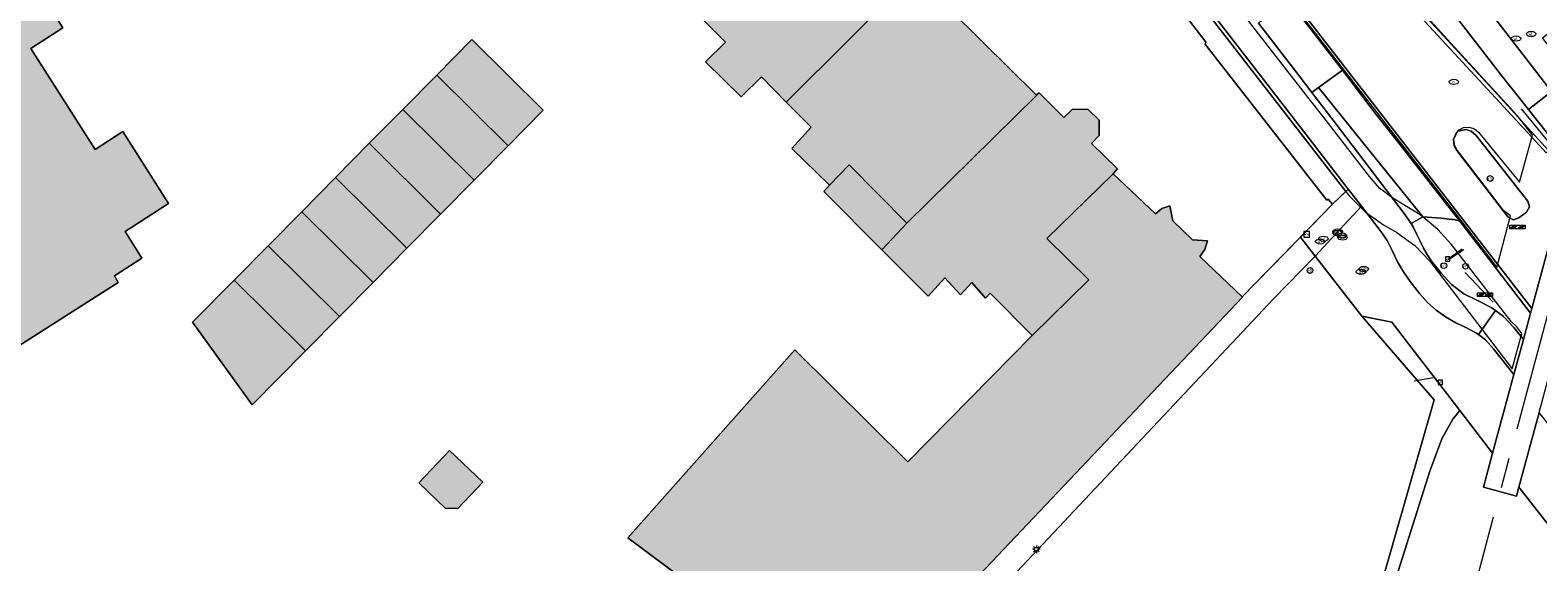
# Model space of a CAD drawing. Header units: metres. Extents: x 196496 to 197479, y 355139 to 356324.
# Tile 44 of 144: x 197132 to 197231, y 355363 to 355398. Entities that reach past the tile are written whole.
import ezdxf
from ezdxf.enums import TextEntityAlignment as Align

# ---------------------------------------------------------------- set-up
doc = ezdxf.new("R2010")
doc.units = ezdxf.units.M
doc.linetypes.add('AM-AS-SO', pattern=[16, 10, -2, 2, -2])
doc.layers.get('0').update_dxf_attribs({"color": 252, "lineweight": 18})
for name, color, linetype, lineweight in [('B-WE-AM-AS_SPOOR_TREIN-G', 252, 'AM-AS-SO', 18), ('B-WE-GR-GRAS-GV', 252, 'Continuous', 18), ('B-WE-IE-MEUBILAIR-S', 252, 'Continuous', 18), ('B-WE-IE-MEUBILAIR_WEGMEUBILAIR-S', 252, 'Continuous', 18), ('B-WE-IE-TERREINAFSCHEIDING_KUNSTMATIG_HEKWERK-G', 252, 'IE-TERREINAFSCHEIDING-KUNSTMATIG', 18), ('B-WE-OG-BEBOUWING-GV', 252, 'Continuous', 18), ('B-WE-OG-TERREIN_ERF-GV', 252, 'Continuous', 18), ('B-WE-VH-GESLOTENVERHARDING-GV', 252, 'Continuous', 18), ('B-WE-VH-GESLOTENVERHARDING_ASFALT-GV', 252, 'Continuous', 18), ('B-WE-VH-HALFVERHARDING-GV', 252, 'Continuous', 18), ('B-WE-VH-OPENVERHARDING_BETONSTRAATSTEEN-GV', 252, 'Continuous', 18), ('B-WE-VH-OPENVERHARDING_STRAATBAKSTEEN-GV', 252, 'Continuous', 18), ('B-WE-VH-OPENVERHARDING_TEGEL-GV', 252, 'Continuous', 18), ('B-WE-VH-VERHARDING_ASFALT-GV', 252, 'Continuous', 18), ('B-WE-VH-VERHARDING_TEGEL-GV', 252, 'Continuous', 18)]:
    doc.layers.add(name, color=color, linetype=linetype, lineweight=lineweight)
doc.layers.add('X-XX-AL-PRESENTATIE_GEBOUW3-V', color=7, linetype='Continuous', lineweight=18, true_color=0xf0f0f0)
doc.styles.add('NLCS-ISO', font='NLCS-ISO.ttf')
doc.linetypes.add('IE-TERREINAFSCHEIDING-KUNSTMATIG', pattern='A,4,[82,NLCS.SHX,S=0.75,R=90,X=0,Y=0],4,-2', length=10)

# ---------------------------------------------------------------- blocks, each defined once
blk = doc.blocks.new('SIE-MEUBILAIR_BORD_WAARSCHUWINGSHEK-SO')
blk.add_lwpolyline([(-0.5625, -0.5625), (0.5625, -0.5625), (0.5625, 0.5625), (-0.5625, 0.5625)], close=True)
at = {"style": 'NLCS-ISO'}
blk.add_text('wh', height=0.7, dxfattribs=at).set_placement((0, 0), align=Align.MIDDLE_CENTER)
blk = doc.blocks.new('SIE-MEUBILAIR_BORD_WEGWIJZER-SO')
blk.add_lwpolyline([(-0.75, -0.75), (0.75, -0.75), (0.75, 0.75), (-0.75, 0.75)], close=True)
at = {"style": 'NLCS-ISO'}
blk.add_text('ww', height=0.75, dxfattribs=at).set_placement((0, 0.125), align=Align.MIDDLE_CENTER)
blk = doc.blocks.new('SIE-MEUBILAIR_PAAL_VERKEERSBORD-SO')
blk.add_circle((0, 0), 0.75)
at = {"style": 'NLCS-ISO'}
blk.add_text('vb', height=0.75, dxfattribs=at).set_placement((0, 0.07), align=Align.MIDDLE_CENTER)
blk = doc.blocks.new('SIE-MEUBILAIR_PAAL_LICHTMAST-SO')
for points in [[(-0.62, 0), (-1, 0)], [(-0.71, 0.71), (-0.44, 0.44)], [(0, 1), (0, 0.62)], [(0.44, 0.44), (0.71, 0.71)], [(1, 0), (0.62, 0)], [(-0.71, -0.71), (-0.44, -0.44)], [(0, -0.62), (0, -1)], [(0.44, -0.44), (0.71, -0.71)]]:
    blk.add_lwpolyline(points)
blk.add_circle((0, 0), 0.5)
blk = doc.blocks.new('SIE-MEUBILAIR_PAAL_VRI-SO')
blk.add_circle((0, 0), 0.75)
at = {"style": 'NLCS-ISO'}
blk.add_text('vri', height=0.75, dxfattribs=at).set_placement((-0.08, 0.07), align=Align.MIDDLE_CENTER)
blk = doc.blocks.new('SIE-MEUBILAIR_PUT_RIOOLPUT-SO')
blk.add_ellipse((0, 0), major_axis=(1.25, 0), ratio=0.54)
at = {"style": 'NLCS-ISO'}
blk.add_text('ri', height=0.75, dxfattribs=at).set_placement((-0.04, 0.07), align=Align.MIDDLE_CENTER)
blk = doc.blocks.new('SIE-MEUBILAIR_PUT_BRANDSTOFPUT-SO')
blk.add_ellipse((0, 0), major_axis=(1.25, 0), ratio=0.54)
at = {"style": 'NLCS-ISO'}
blk.add_text('brs', height=0.75, dxfattribs=at).set_placement((0.03, 0), align=Align.MIDDLE_CENTER)
blk = doc.blocks.new('SIE-MEUBILAIR_PUT_WATERLEIDINGPUT-SO')
blk.add_ellipse((0, 0), major_axis=(1.25, 0), ratio=0.54)
at = {"style": 'NLCS-ISO'}
blk.add_text('wl', height=0.75, dxfattribs=at).set_placement((-0.14, 0), align=Align.MIDDLE_CENTER)
blk = doc.blocks.new('SIE-MEUBILAIR_PUT_GASPUT-SO')
blk.add_ellipse((0, 0), major_axis=(1.25, 0), ratio=0.54)
at = {"style": 'NLCS-ISO'}
blk.add_text('gas ', height=0.75, dxfattribs=at).set_placement((0.53, 0.16), align=Align.MIDDLE_CENTER)
blk = doc.blocks.new('SIE-MEUBILAIR_PUT_BRANDKRAAN-SO')
blk.add_ellipse((0, 0), major_axis=(1.25, 0), ratio=0.54)
at = {"style": 'NLCS-ISO'}
blk.add_text('bk', height=0.75, dxfattribs=at).set_placement((0.03, 0), align=Align.MIDDLE_CENTER)
blk = doc.blocks.new('SIE-WEG_SLAGBOOM-SO')
at = {"linetype": 'ByBlock', "lineweight": 18}
h = blk.add_hatch(color=0, dxfattribs=at)
h.dxf.hatch_style = 1
h.paths.add_polyline_path([(0, 0.5), (-1, 0.5), (-2, -0.5), (-1, -0.5)])
h.paths.add_polyline_path([(2, 0.5), (1, 0.5), (0, -0.5), (1, -0.5)])
at = {"color": 0, "linetype": 'ByBlock', "lineweight": 18}
blk.add_lwpolyline([(-2, 0.5), (2, 0.5), (2, -0.5), (-2, -0.5)], close=True, dxfattribs=at)
for points in [[(-2, -0.5), (-1, 0.5)], [(-1, -0.5), (0, 0.5)], [(0, -0.5), (1, 0.5)], [(1, -0.5), (2, 0.5)]]:
    blk.add_lwpolyline(points, dxfattribs=at)

msp = doc.modelspace()

# ---------------------------------------------------------------- hatches: boundary and pattern name
at = {"layer": 'X-XX-AL-PRESENTATIE_GEBOUW3-V'}
for points in [[(197120.243, 355370.787), (197119.723, 355370.442), (197120.024, 355369.989), (197137.939, 355381.417), (197137.683, 355381.851), (197139.478, 355382.997), (197138.39, 355384.762), (197141.249, 355386.603), (197138.233, 355391.333), (197136.418, 355390.141), (197132.19, 355396.788), (197134.299, 355398.138), (197131.352, 355402.769), (197135.607, 355405.52), (197132.593, 355410.218), (197130.794, 355409.024), (197127.689, 355413.865), (197113.782, 355404.994), (197113.89, 355404.825), (197116.204, 355401.196), (197118.037, 355398.321), (197115.696, 355396.803), (197115.177, 355396.467), (197117.73, 355392.53), (197119.585, 355389.669), (197117.227, 355388.177), (197116.961, 355388.008), (197116.692, 355387.838), (197119.199, 355383.878), (197121.028, 355380.988), (197118.678, 355379.484), (197118.173, 355379.161), (197120.708, 355375.2), (197122.551, 355372.319)], [(197181.834, 355393.266), (197190.243, 355401.648), (197188.186, 355403.679), (197186.001, 355405.835), (197182.357, 355409.432), (197173.956, 355401.101), (197177.838, 355397.202), (197176.52, 355395.899), (197178.863, 355393.601), (197180.2, 355394.924)], [(197198.461, 355393.862), (197198.446, 355393.877), (197198.257, 355393.738), (197194.691, 355397.258), (197192.52, 355399.4), (197190.243, 355401.648), (197181.834, 355393.266), (197183.471, 355391.605), (197182.21, 355390.214), (197184.684, 355387.795), (197184.299, 355387.393), (197188.121, 355383.55), (197189.77, 355385.304), (197198.279, 355393.699)], [(197163.559, 355390.393), (197165.864, 355392.726), (197161.17, 355397.365), (197158.87, 355395.038)], [(197156.64, 355392.781), (197161.329, 355388.136), (197163.559, 355390.393), (197158.87, 355395.038)], [(197197.998, 355377.927), (197201.716, 355381.588), (197198.957, 355384.296), (197203.324, 355388.542), (197203.593, 355388.873), (197201.898, 355390.532), (197202.397, 355391.059), (197202.401, 355392.082), (197201.658, 355392.806), (197200.626, 355392.779), (197200.085, 355392.245), (197198.461, 355393.862), (197198.279, 355393.699), (197189.77, 355385.304), (197188.121, 355383.55), (197191.151, 355380.503), (197192.255, 355381.724), (197193.289, 355380.604), (197194.025, 355381.405), (197194.934, 355380.371), (197195.23, 355380.717)], [(197161.329, 355388.136), (197156.64, 355392.781), (197154.438, 355390.553), (197159.126, 355385.908)], [(197154.438, 355390.553), (197152.217, 355388.306), (197156.904, 355383.658), (197159.126, 355385.908)], [(197152.217, 355388.306), (197149.996, 355386.059), (197154.686, 355381.414), (197156.904, 355383.658)], [(197211.796, 355380.473), (197209.013, 355383.108), (197209.352, 355383.58), (197209.52, 355384.137), (197208.522, 355384.217), (197207.228, 355385.462), (197207.044, 355386.448), (197206.523, 355386.273), (197206.107, 355385.914), (197203.324, 355388.542), (197198.957, 355384.296), (197201.716, 355381.588), (197197.998, 355377.927), (197189.832, 355369.622), (197182.406, 355376.993), (197171.435, 355364.64), (197186.32, 355353.532), (197193.369, 355360.974), (197211.818, 355380.452)], [(197154.686, 355381.414), (197149.996, 355386.059), (197147.78, 355383.815), (197152.469, 355379.171)], [(197145.557, 355381.566), (197150.246, 355376.921), (197152.469, 355379.171), (197147.78, 355383.815)], [(197142.906, 355378.883), (197142.823, 355378.804), (197146.732, 355373.365), (197150.246, 355376.921), (197145.557, 355381.566)], [(197159.432, 355366.572), (197160.246, 355366.55), (197161.898, 355368.28), (197159.717, 355370.362), (197157.686, 355368.235)]]:
    msp.add_hatch(color=256, dxfattribs=at).paths.add_polyline_path(points)

# ---------------------------------------------------------------- linework, layer by layer
at = {"layer": 'B-WE-AM-AS_SPOOR_TREIN-G', "flags": 128}
msp.add_lwpolyline([(197213.19, 355310.015), (197215.632, 355318.997), (197219.805, 355334.717), (197223.141, 355346.692), (197231.81, 355379.071), (197236.061, 355394.199), (197238.595, 355404.004)], dxfattribs=at)
at = {"layer": 'B-WE-GR-GRAS-GV', "flags": 128}
msp.add_lwpolyline([(197220.813, 355358.571), (197224.129, 355369.011), (197224.91, 355371.14), (197225.646, 355372.434), (197226.093, 355372.994), (197221.628, 355378.806), (197219.664, 355379.206), (197223.268, 355375.017), (197224.408, 355373.7), (197215.655, 355343.152)], dxfattribs=at)
at = {"layer": 'B-WE-IE-TERREINAFSCHEIDING_KUNSTMATIG_HEKWERK-G', "flags": 128}
for points in [[(197232.086, 355390.473), (197230.159, 355392.829)], [(197225.315, 355382.952), (197226.26, 355383.612)], [(197226.369, 355383.552), (197225.426, 355382.947)], [(197228.29, 355380.113), (197226.443, 355382.064)], [(197224.337, 355375.141), (197223.098, 355374.924)], [(197215.655, 355343.152), (197224.408, 355373.7)]]:
    msp.add_lwpolyline(points, dxfattribs=at)
at = {"layer": 'B-WE-OG-BEBOUWING-GV', "flags": 128}
msp.add_lwpolyline([(197120.024, 355369.989), (197137.939, 355381.417), (197137.683, 355381.851), (197139.478, 355382.997), (197138.39, 355384.762), (197141.249, 355386.603), (197138.233, 355391.333), (197136.418, 355390.141), (197132.19, 355396.788), (197134.299, 355398.138), (197131.352, 355402.769), (197135.607, 355405.52), (197132.593, 355410.218), (197130.794, 355409.024)], dxfattribs=at)
for points in [[(197181.834, 355393.266), (197190.243, 355401.648), (197188.186, 355403.679), (197186.001, 355405.835), (197182.357, 355409.432), (197173.956, 355401.101), (197177.838, 355397.202), (197176.52, 355395.899), (197178.863, 355393.601), (197180.2, 355394.924)], [(197198.461, 355393.862), (197198.446, 355393.877), (197198.257, 355393.738), (197194.691, 355397.258), (197192.52, 355399.4), (197190.243, 355401.648), (197181.834, 355393.266), (197183.471, 355391.605), (197182.21, 355390.214), (197184.684, 355387.795), (197184.299, 355387.393), (197188.121, 355383.55), (197189.77, 355385.304), (197198.279, 355393.699)], [(197163.559, 355390.393), (197165.864, 355392.726), (197161.17, 355397.365), (197158.87, 355395.038)], [(197156.64, 355392.781), (197161.329, 355388.136), (197163.559, 355390.393), (197158.87, 355395.038)], [(197197.998, 355377.927), (197201.716, 355381.588), (197198.957, 355384.296), (197203.324, 355388.542), (197203.593, 355388.873), (197201.898, 355390.532), (197202.397, 355391.059), (197202.401, 355392.082), (197201.658, 355392.806), (197200.626, 355392.779), (197200.085, 355392.245), (197198.461, 355393.862), (197198.279, 355393.699), (197189.77, 355385.304), (197188.121, 355383.55), (197191.151, 355380.503), (197192.255, 355381.724), (197193.289, 355380.604), (197194.025, 355381.405), (197194.934, 355380.371), (197195.23, 355380.717)], [(197161.329, 355388.136), (197156.64, 355392.781), (197154.438, 355390.553), (197159.126, 355385.908)], [(197154.438, 355390.553), (197152.217, 355388.306), (197156.904, 355383.658), (197159.126, 355385.908)], [(197152.217, 355388.306), (197149.996, 355386.059), (197154.686, 355381.414), (197156.904, 355383.658)], [(197211.796, 355380.473), (197209.013, 355383.108), (197209.352, 355383.58), (197209.52, 355384.137), (197208.522, 355384.217), (197207.228, 355385.462), (197207.044, 355386.448), (197206.523, 355386.273), (197206.107, 355385.914), (197203.324, 355388.542), (197198.957, 355384.296), (197201.716, 355381.588), (197197.998, 355377.927), (197189.832, 355369.622), (197182.406, 355376.993), (197171.435, 355364.64), (197186.32, 355353.532), (197193.369, 355360.974), (197211.818, 355380.452)], [(197154.686, 355381.414), (197149.996, 355386.059), (197147.78, 355383.815), (197152.469, 355379.171)], [(197145.557, 355381.566), (197150.246, 355376.921), (197152.469, 355379.171), (197147.78, 355383.815)], [(197142.906, 355378.883), (197142.823, 355378.804), (197146.732, 355373.365), (197150.246, 355376.921), (197145.557, 355381.566)], [(197159.432, 355366.572), (197160.246, 355366.55), (197161.898, 355368.28), (197159.717, 355370.362), (197157.686, 355368.235)]]:
    msp.add_lwpolyline(points, close=True, dxfattribs=at)
at = {"layer": 'B-WE-OG-TERREIN_ERF-GV', "flags": 128}
for points in [[(197192.52, 355399.4), (197194.691, 355397.258), (197198.257, 355393.738), (197198.446, 355393.877), (197198.461, 355393.862), (197200.085, 355392.245), (197200.626, 355392.779), (197201.658, 355392.806), (197202.401, 355392.082), (197202.397, 355391.059), (197201.898, 355390.532), (197203.593, 355388.873), (197203.324, 355388.542), (197206.107, 355385.914), (197206.523, 355386.273), (197207.044, 355386.448), (197207.228, 355385.462), (197208.522, 355384.217), (197209.52, 355384.137), (197209.352, 355383.58), (197209.013, 355383.108), (197211.796, 355380.473), (197215.621, 355384.381), (197217.737, 355386.544), (197217.453, 355386.887), (197217.349, 355386.826), (197209.34, 355397.09), (197209.434, 355397.17), (197195.796, 355414.888)], [(197192.52, 355399.4), (197194.691, 355397.258), (197198.257, 355393.738), (197198.446, 355393.877), (197198.461, 355393.862), (197200.085, 355392.245), (197200.626, 355392.779), (197201.658, 355392.806), (197202.401, 355392.082), (197202.397, 355391.059), (197201.898, 355390.532), (197203.593, 355388.873), (197203.324, 355388.542), (197206.107, 355385.914), (197206.523, 355386.273), (197207.044, 355386.448), (197207.228, 355385.462), (197208.522, 355384.217), (197209.52, 355384.137), (197209.352, 355383.58), (197209.013, 355383.108), (197211.796, 355380.473), (197217.737, 355386.544), (197217.453, 355386.887), (197217.349, 355386.826), (197209.34, 355397.09), (197209.434, 355397.17), (197195.796, 355414.888)], [(197130.794, 355409.024), (197132.593, 355410.218), (197135.607, 355405.52), (197131.352, 355402.769), (197134.299, 355398.138), (197132.19, 355396.788), (197136.418, 355390.141), (197138.233, 355391.333), (197141.249, 355386.603), (197138.39, 355384.762), (197139.478, 355382.997), (197137.683, 355381.851), (197137.939, 355381.417), (197120.024, 355369.989)], [(197130.794, 355409.024), (197132.593, 355410.218), (197135.607, 355405.52), (197131.352, 355402.769), (197134.299, 355398.138), (197132.19, 355396.788), (197136.418, 355390.141), (197138.233, 355391.333), (197141.249, 355386.603), (197138.39, 355384.762), (197139.478, 355382.997), (197137.683, 355381.851), (197137.939, 355381.417), (197120.024, 355369.989)], [(197186.32, 355353.532), (197171.435, 355364.64), (197182.406, 355376.993), (197189.832, 355369.622), (197197.998, 355377.927), (197195.23, 355380.717), (197194.934, 355380.371), (197194.025, 355381.405), (197193.289, 355380.604), (197192.255, 355381.724), (197191.151, 355380.503), (197188.121, 355383.55), (197184.299, 355387.393), (197184.684, 355387.795), (197182.21, 355390.214), (197183.471, 355391.605), (197181.834, 355393.266), (197180.2, 355394.924), (197178.863, 355393.601), (197176.52, 355395.899), (197177.838, 355397.202), (197173.956, 355401.101)], [(197186.32, 355353.532), (197171.435, 355364.64), (197182.406, 355376.993), (197189.832, 355369.622), (197197.998, 355377.927), (197195.23, 355380.717), (197194.934, 355380.371), (197194.025, 355381.405), (197193.289, 355380.604), (197192.255, 355381.724), (197191.151, 355380.503), (197188.121, 355383.55), (197189.77, 355385.304), (197185.964, 355389.13), (197184.684, 355387.795), (197182.21, 355390.214), (197183.471, 355391.605), (197181.834, 355393.266), (197180.2, 355394.924), (197178.863, 355393.601), (197176.52, 355395.899), (197177.838, 355397.202), (197173.956, 355401.101)], [(197215.655, 355343.152), (197224.408, 355373.7), (197223.268, 355375.017), (197219.664, 355379.206), (197216.592, 355383.138), (197213.86, 355380.336), (197194.574, 355359.832)]]:
    msp.add_lwpolyline(points, dxfattribs=at)
for points in [[(197149.996, 355386.059), (197152.217, 355388.306), (197154.438, 355390.553), (197156.64, 355392.781), (197158.87, 355395.038), (197161.17, 355397.365), (197165.864, 355392.726), (197163.559, 355390.393), (197161.329, 355388.136), (197159.126, 355385.908), (197156.904, 355383.658), (197154.686, 355381.414), (197152.469, 355379.171), (197150.246, 355376.921), (197146.732, 355373.365), (197142.823, 355378.804), (197142.906, 355378.883), (197145.557, 355381.566), (197147.78, 355383.815)], [(197149.996, 355386.059), (197152.217, 355388.306), (197154.438, 355390.553), (197156.64, 355392.781), (197158.87, 355395.038), (197161.17, 355397.365), (197165.864, 355392.726), (197163.559, 355390.393), (197161.329, 355388.136), (197159.126, 355385.908), (197156.904, 355383.658), (197154.686, 355381.414), (197152.469, 355379.171), (197150.246, 355376.921), (197146.732, 355373.365), (197142.823, 355378.804), (197142.906, 355378.883), (197145.557, 355381.566), (197147.78, 355383.815)], [(197160.246, 355366.55), (197159.432, 355366.572), (197157.686, 355368.235), (197159.717, 355370.362), (197161.898, 355368.28)], [(197160.246, 355366.55), (197159.432, 355366.572), (197157.686, 355368.235), (197159.717, 355370.362), (197161.898, 355368.28)]]:
    msp.add_lwpolyline(points, close=True, dxfattribs=at)
at = {"layer": 'B-WE-VH-GESLOTENVERHARDING-GV', "flags": 128}
msp.add_lwpolyline([(197230.748, 355379.394), (197230.279, 355377.666), (197229.655, 355375.362), (197228.252, 355370.184), (197227.651, 355367.967), (197229.816, 355367.375), (197229.974, 355367.957), (197231.305, 355372.87), (197232.031, 355375.552), (197232.469, 355377.17), (197234.923, 355386.229), (197235.081, 355386.812), (197235.808, 355389.495), (197236.295, 355391.291), (197236.887, 355393.476), (197234.722, 355394.061), (197234.567, 355393.488), (197234.025, 355391.489), (197233.413, 355389.231), (197233.199, 355388.44), (197230.832, 355379.707)], close=True, dxfattribs=at)
at = {"layer": 'B-WE-VH-GESLOTENVERHARDING_ASFALT-GV', "flags": 128}
for points in [[(197193.962, 355419.594), (197215.984, 355391.154), (197218.769, 355387.546), (197219.638, 355386.42), (197220.871, 355384.822), (197221.319, 355384.173), (197221.669, 355383.458), (197221.993, 355382.764), (197222.389, 355382.102), (197222.843, 355381.468), (197223.458, 355380.677), (197223.976, 355380.101), (197224.544, 355379.593), (197225.162, 355379.146), (197225.831, 355378.751), (197226.489, 355378.441), (197227.158, 355378.11), (197227.321, 355377.988), (197228.433, 355379.561), (197228.157, 355379.76), (197227.262, 355380.215), (197226.369, 355380.661), (197225.554, 355381.27), (197224.869, 355382.019), (197224.24, 355382.8), (197223.956, 355383.24), (197223.713, 355383.66), (197223.487, 355384.133), (197223.278, 355384.565), (197223.043, 355385.022), (197222.893, 355385.282), (197222.8, 355385.442), (197222.497, 355385.848), (197217.839, 355391.995), (197216.374, 355393.891), (197215.536, 355394.977), (197212.872, 355398.447)], [(197221.506, 355404.511), (197228.847, 355395.015), (197230.614, 355392.777), (197232.113, 355393.966), (197222.442, 355406.498)]]:
    msp.add_lwpolyline(points, dxfattribs=at)
at = {"layer": 'B-WE-VH-HALFVERHARDING-GV', "flags": 128}
msp.add_lwpolyline([(197231.903, 355362.618), (197232.48, 355364.789), (197229.974, 355367.957), (197229.816, 355367.375), (197227.651, 355367.967), (197228.252, 355370.184), (197226.093, 355372.994), (197225.646, 355372.434), (197224.91, 355371.14), (197224.129, 355369.011), (197220.813, 355358.571)], dxfattribs=at)
at = {"layer": 'B-WE-VH-OPENVERHARDING_BETONSTRAATSTEEN-GV', "flags": 128}
msp.add_lwpolyline([(197218.107, 355404.742), (197228.183, 355393.818), (197230.83, 355390.948), (197231.764, 355389.935), (197231.924, 355390.083), (197228.576, 355393.767), (197224.493, 355398.185), (197217.25, 355406.066)], dxfattribs=at)
for points in [[(197233.413, 355389.231), (197234.025, 355391.489), (197232.113, 355393.966), (197230.614, 355392.777)], [(197227.173, 355391.073), (197226.835, 355391.362), (197226.515, 355391.451), (197225.94, 355391.344), (197225.691, 355390.81), (197225.733, 355390.394), (197225.891, 355390.082), (197229.269, 355385.708), (197229.627, 355385.524), (197229.98, 355385.648), (197230.483, 355386.034), (197230.666, 355386.39), (197230.56, 355386.753)], [(197228.433, 355379.561), (197227.321, 355377.988), (197227.775, 355377.645), (197228.307, 355377.054), (197229.655, 355375.362), (197230.279, 355377.666), (197229.649, 355378.446), (197228.957, 355379.184)]]:
    msp.add_lwpolyline(points, close=True, dxfattribs=at)
at = {"layer": 'B-WE-VH-OPENVERHARDING_STRAATBAKSTEEN-GV', "flags": 128}
for points in [[(197117.801, 355515.172), (197128.399, 355501.461), (197154.281, 355468.077), (197154.165, 355468.022), (197157.98, 355463.235), (197179.323, 355435.874), (197180.293, 355434.585), (197188.673, 355424.168), (197195.796, 355414.888), (197209.434, 355397.17), (197209.34, 355397.09), (197217.349, 355386.826), (197217.453, 355386.887), (197217.737, 355386.544), (197218.769, 355387.546), (197215.984, 355391.154), (197193.962, 355419.594), (197184.121, 355432.248), (197161.24, 355461.757), (197147.337, 355479.679), (197131.034, 355500.781), (197119.808, 355515.172)], [(197167.378, 355477.438), (197168.63, 355475.847), (197188.27, 355450.537), (197209.037, 355423.787), (197222.442, 355406.498), (197232.113, 355393.966), (197234.025, 355391.489), (197234.567, 355393.488), (197231.52, 355397.479), (197232.613, 355398.327)], [(197213.137, 355410.738), (197209.186, 355407.637), (197223.171, 355389.602), (197230.832, 355379.707), (197233.199, 355388.44), (197231.924, 355390.083), (197231.764, 355389.935), (197230.83, 355390.948), (197228.183, 355393.818), (197218.107, 355404.742)]]:
    msp.add_lwpolyline(points, dxfattribs=at)
at = {"layer": 'B-WE-VH-OPENVERHARDING_STRAATBAKSTEEN-GV'}
msp.add_lwpolyline([(197214.836, 355399.926), (197218.379, 355395.361), (197220.597, 355392.457), (197221.774, 355390.952), (197226.09, 355385.437), (197230.748, 355379.394), (197230.832, 355379.707), (197223.171, 355389.602), (197209.186, 355407.637)], dxfattribs=at)
at = {"layer": 'B-WE-VH-OPENVERHARDING_STRAATBAKSTEEN-GV', "flags": 128}
for points in [[(197217.25, 355406.066), (197224.493, 355398.185), (197228.576, 355393.767), (197231.924, 355390.083), (197233.199, 355388.44), (197233.413, 355389.231), (197230.614, 355392.777), (197228.847, 355395.015), (197221.506, 355404.511), (197219.119, 355407.534), (197218.63, 355407.148)], [(197214.836, 355399.926), (197212.872, 355398.447), (197215.536, 355394.977), (197216.374, 355393.891), (197216.82, 355394.218), (197218.379, 355395.361)], [(197223.661, 355385.726), (197224.878, 355385.63), (197225.564, 355385.558), (197225.728, 355385.541), (197226.09, 355385.437), (197221.774, 355390.952), (197220.597, 355392.457), (197218.379, 355395.361), (197216.82, 355394.218), (197218.373, 355392.287), (197220.364, 355389.817)], [(197223.661, 355385.726), (197220.364, 355389.817), (197218.373, 355392.287), (197216.82, 355394.218), (197216.374, 355393.891), (197217.839, 355391.995), (197222.497, 355385.848), (197222.8, 355385.442), (197222.893, 355385.282)], [(197227.173, 355391.073), (197230.56, 355386.753), (197230.666, 355386.39), (197230.483, 355386.034), (197229.98, 355385.648), (197229.627, 355385.524), (197229.269, 355385.708), (197225.891, 355390.082), (197225.733, 355390.394), (197225.691, 355390.81), (197225.94, 355391.344), (197226.515, 355391.451), (197226.835, 355391.362)], [(197219.638, 355386.42), (197218.769, 355387.546), (197217.737, 355386.544), (197215.621, 355384.381), (197216.592, 355383.138)], [(197228.252, 355370.184), (197229.655, 355375.362), (197228.307, 355377.054), (197227.775, 355377.645), (197227.321, 355377.988), (197227.158, 355378.11), (197226.489, 355378.441), (197225.831, 355378.751), (197225.162, 355379.146), (197224.544, 355379.593), (197223.976, 355380.101), (197223.458, 355380.677), (197222.843, 355381.468), (197222.389, 355382.102), (197221.993, 355382.764), (197221.669, 355383.458), (197221.319, 355384.173), (197220.871, 355384.822), (197219.638, 355386.42), (197216.592, 355383.138), (197219.664, 355379.206), (197221.628, 355378.806), (197226.093, 355372.994)], [(197230.279, 355377.666), (197230.748, 355379.394), (197226.09, 355385.437), (197225.728, 355385.541), (197225.564, 355385.558), (197224.878, 355385.63), (197223.661, 355385.726), (197222.893, 355385.282), (197223.043, 355385.022), (197223.278, 355384.565), (197223.487, 355384.133), (197223.713, 355383.66), (197223.956, 355383.24), (197224.24, 355382.8), (197224.869, 355382.019), (197225.554, 355381.27), (197226.369, 355380.661), (197227.262, 355380.215), (197228.157, 355379.76), (197228.433, 355379.561), (197228.957, 355379.184), (197229.649, 355378.446)], [(197231.305, 355372.87), (197229.974, 355367.957), (197232.48, 355364.789), (197233.789, 355369.716)]]:
    msp.add_lwpolyline(points, close=True, dxfattribs=at)
at = {"layer": 'B-WE-VH-OPENVERHARDING_TEGEL-GV', "flags": 128}
msp.add_lwpolyline([(197193.369, 355360.974), (197194.574, 355359.832), (197213.86, 355380.336), (197216.592, 355383.138), (197215.621, 355384.381), (197211.796, 355380.473), (197211.818, 355380.452)], close=True, dxfattribs=at)
at = {"layer": 'B-WE-VH-VERHARDING_ASFALT-GV', "flags": 128}
msp.add_lwpolyline([(197177.472, 355448.127), (197226.382, 355385.199), (197228.523, 355382.398), (197229.428, 355385.784), (197228.992, 355386.109), (197225.889, 355390.16), (197225.737, 355390.462), (197225.708, 355390.827), (197225.825, 355391.173), (197226.046, 355391.429), (197226.346, 355391.587), (197226.71, 355391.621), (197227.058, 355391.51), (197227.318, 355391.293), (197230.022, 355387.993), (197230.869, 355391.092), (197229.887, 355392.355), (197225.734, 355396.886), (197223.75, 355399.051)], dxfattribs=at)
at = {"layer": 'B-WE-VH-VERHARDING_TEGEL-GV', "flags": 128}
for points in [[(197117.801, 355515.172), (197128.399, 355501.461), (197154.281, 355468.077), (197154.165, 355468.022), (197157.98, 355463.235), (197179.323, 355435.874), (197180.293, 355434.585), (197188.673, 355424.168), (197195.796, 355414.888), (197209.434, 355397.17), (197209.34, 355397.09), (197217.349, 355386.826), (197217.453, 355386.887), (197217.737, 355386.544), (197218.584, 355387.366), (197218.613, 355387.394), (197119.465, 355515.172)], [(197119.465, 355515.172), (197218.613, 355387.394), (197218.837, 355387.106), (197219.576, 355386.353), (197219.878, 355386.046), (197221.093, 355385.19), (197221.966, 355384.687), (197223.136, 355383.85), (197224.119, 355382.8), (197229.538, 355375.738), (197230.176, 355378.059), (197229.834, 355378.492), (197229.462, 355378.844), (197225.521, 355383.932), (197224.656, 355384.896), (197223.661, 355385.726), (197223.381, 355385.92), (197223.09, 355386.105), (197221.623, 355386.998), (197220.821, 355387.608), (197220.161, 355388.368), (197217.086, 355392.328), (197216.109, 355393.586), (197207.606, 355404.537)]]:
    msp.add_lwpolyline(points, dxfattribs=at)

# ---------------------------------------------------------------- block references
at = {"layer": 'B-WE-IE-MEUBILAIR-S', "xscale": 0.25, "yscale": 0.25, "zscale": 0.25}
for name, p in [('SIE-MEUBILAIR_PUT_WATERLEIDINGPUT-SO', (197230.785, 355397.737)), ('SIE-MEUBILAIR_PUT_WATERLEIDINGPUT-SO', (197229.792, 355397.436)), ('SIE-MEUBILAIR_PUT_RIOOLPUT-SO', (197225.706, 355394.589)), ('SIE-MEUBILAIR_PAAL_VRI-SO', (197228.095, 355388.246)), ('SIE-MEUBILAIR_BORD_WEGWIJZER-SO', (197216.024, 355384.573)), ('SIE-MEUBILAIR_PUT_WATERLEIDINGPUT-SO', (197218.062, 355384.662)), ('SIE-MEUBILAIR_PUT_WATERLEIDINGPUT-SO', (197218.068, 355384.76)), ('SIE-MEUBILAIR_PUT_WATERLEIDINGPUT-SO', (197216.925, 355384.102)), ('SIE-MEUBILAIR_PUT_WATERLEIDINGPUT-SO', (197217.133, 355384.28)), ('SIE-MEUBILAIR_PUT_BRANDSTOFPUT-SO', (197218.348, 355384.494)), ('SIE-MEUBILAIR_PUT_BRANDKRAAN-SO', (197218.392, 355384.36)), ('SIE-MEUBILAIR_BORD_WAARSCHUWINGSHEK-SO', (197225.303, 355382.953)), ('SIE-MEUBILAIR_PAAL_VERKEERSBORD-SO', (197216.253, 355382.201)), ('SIE-MEUBILAIR_PUT_GASPUT-SO', (197219.601, 355382.114)), ('SIE-MEUBILAIR_PUT_GASPUT-SO', (197219.785, 355382.296)), ('SIE-MEUBILAIR_PAAL_VRI-SO', (197225.047, 355382.514)), ('SIE-MEUBILAIR_PAAL_VRI-SO', (197226.478, 355382.472)), ('SIE-MEUBILAIR_BORD_WAARSCHUWINGSHEK-SO', (197224.812, 355374.851)), ('SIE-MEUBILAIR_PAAL_LICHTMAST-SO', (197198.27, 355363.88))]:
    msp.add_blockref(name, p, dxfattribs=at)
at = {"layer": 'B-WE-IE-MEUBILAIR_WEGMEUBILAIR-S', "xscale": 0.25, "yscale": 0.25, "zscale": 0.25}
for p in [(197229.893, 355385.051), (197227.749, 355380.611)]:
    msp.add_blockref('SIE-WEG_SLAGBOOM-SO', p, dxfattribs=at)

doc.saveas('drawing.dxf')
